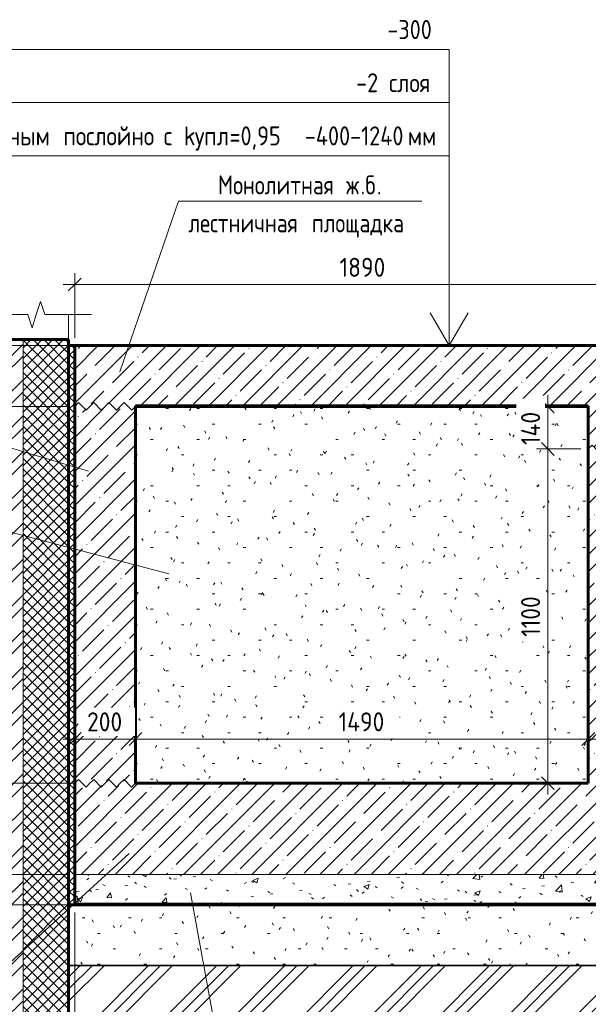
# Model space of a CAD drawing. Header units: millimetres. Extents: x 20478 to 58765, y -4013 to 75725.
# Tile 3 of 13: x 41243 to 43114, y -2188 to 1053. Entities that reach past the tile are written whole.
import ezdxf

# ---------------------------------------------------------------- set-up
doc = ezdxf.new("R2010")
doc.units = ezdxf.units.MM
doc.linetypes.add('01 Штриховая _4 мм_', pattern=[6, 3.5, -2.5])
for name, color, linetype, lineweight in [('AA_Dim', 7, 'Continuous', 9), ('AA_Dim-25', 7, 'Continuous', 9), ('AA_Linii', 7, 'Continuous', 9), ('AA_Oformlenie', 7, 'Continuous', 9), ('AA_Vinoska', 5, 'Continuous', 9), ('AA_Visotnaya otmetka', 7, 'Continuous', 9), ('AF_Element', 7, 'Continuous', 20), ('AF_Element_Опалубка', 7, 'Continuous', 20), ('AF_Perekritie', 7, 'Continuous', 20), ('AF_Perekritie_Гидроизоляция', 253, 'Continuous', 20), ('AF_Perekritie_Опалубка', 7, 'Continuous', 20), ('AF_Stena', 7, '01 Штриховая _4 мм_', 20), ('AF_Stena_Гидроизоляция', 253, 'Continuous', 20), ('AF_Stena_Опалубка', 7, 'Continuous', 20), ('KR_Fundament', 7, 'Continuous', 20)]:
    doc.layers.add(name, color=color, linetype=linetype, lineweight=lineweight)
doc.styles.add('GOST Common', font='GOST_Common.ttf', dxfattribs={"width": 0.85, "height": 62.5})
doc.styles.add('ISOCPEUR_1', font='isocpeur.ttf', dxfattribs={"width": 0.9, "height": 62.5})
doc.styles.add('ISOCPEUR_2', font='isocpeur.ttf', dxfattribs={"width": 0.85, "height": 62.5})
doc.dimstyles.new('00_Точн_3_знака__прозр_', dxfattribs={"dimscale": 304.8, "dimtxt": 62.248823, "dimasz": 0.139436, "dimexe": 0.123031, "dimexo": 0.082021, "dimgap": 0.008202, "dimtad": 1, "dimdec": 3, "dimrnd": 0.001, "dimdsep": 46, "dimtxsty": 'ISOCPEUR_1', "dimblk1": 'OBLIQUE', "dimblk2": 'OBLIQUE', "dimsah": 1, "dimcen": 0.09, "dimdle": 0.123031, "dimazin": 0, "dimtfac": 1, "dimtdec": 4, "dimtix": 1, "dimtmove": 0, "dimatfit": 3, "dimfxl": 1, "dimtvp": 1, "dimtolj": 1, "dimtzin": 0, "dimlwd": 18, "dimlwe": 18, "dimarcsym": 2})
doc.dimstyles.new('00_Точн_3_знака__прозр__1', dxfattribs={"dimscale": 304.8, "dimtxt": 62.248823, "dimasz": 0.139436, "dimexe": 0.123031, "dimexo": 0.082021, "dimgap": 0.008202, "dimtad": 1, "dimdec": 3, "dimrnd": 0.001, "dimdsep": 46, "dimtxsty": 'ISOCPEUR_1', "dimblk1": 'OBLIQUE', "dimblk2": 'OBLIQUE', "dimsah": 1, "dimcen": 0.09, "dimdle": 0.123031, "dimazin": 0, "dimtfac": 1, "dimtdec": 4, "dimtix": 1, "dimtmove": 1, "dimatfit": 3, "dimfxl": 1, "dimtvp": 1, "dimtolj": 1, "dimtzin": 0, "dimlwd": 18, "dimlwe": 18, "dimarcsym": 2})
doc.dimstyles.new('01_Точн_3_знака__непрозр_', dxfattribs={"dimscale": 304.8, "dimtxt": 62.248823, "dimasz": 0.139436, "dimexe": 0.123031, "dimexo": 0.082021, "dimgap": 0.020505, "dimtad": 1, "dimdec": 3, "dimrnd": 0.001, "dimdsep": 46, "dimtxsty": 'ISOCPEUR_1', "dimblk1": 'OBLIQUE', "dimblk2": 'OBLIQUE', "dimsah": 1, "dimcen": 0.09, "dimdle": 0.123031, "dimazin": 0, "dimtfac": 1, "dimtdec": 4, "dimtix": 1, "dimtmove": 0, "dimatfit": 3, "dimfxl": 1, "dimtvp": 1, "dimtfill": 1, "dimtolj": 1, "dimtzin": 0, "dimlwd": 18, "dimlwe": 18, "dimarcsym": 2})
pattern_1 = [(45, (43175.114, -1040), (-56.1266, 56.1266), []), (45, (43231.24, -1040), (-56.1266, 56.1266), [99.219, -19.844, 0.8382, -19.006])]
pattern_2 = [(45, (43175.114, -1040), (-17.67767, 17.67767), []), (135, (43175.114, -1040), (-17.67767, -17.67767), [])]

# ---------------------------------------------------------------- blocks, each defined once
blk = doc.blocks.new('Лестница тип 2 ед2 - Лестница тип 2 ед1-3683842-Сечение 0')
at = {"layer": 'AF_Element', "lineweight": 9}
h = blk.add_hatch(dxfattribs=at)
h.set_pattern_fill('FP_5', color=256, style=0, pattern_type=2)
h.set_pattern_definition([(0, (23181.643, -1040), (203.2, 50.8), [8.382, -144.018, 8.382, -144.018, -812.8]), (0, (23181.643, -1040), (203.2, 50.8), [-304.8, 8.382, -296.418, 8.382, -144.018, -355.6]), (0, (23181.643, -1040), (203.2, 50.8), [-762, 8.382, -93.218, 8.382, -245.618]), (120, (23257.843, -1014.6), (-145.5941, 150.5764), [8.382, -144.018, 8.382, -144.018, -812.8]), (120, (23257.843, -1014.6), (-145.5941, 150.5764), [-304.8, 8.382, -296.418, 8.382, -144.018, -355.6]), (120, (23257.843, -1014.6), (-145.5941, 150.5764), [-762, 8.382, -93.218, 8.382, -245.618]), (240, (23283.243, -913), (-57.6059, -201.3764), [8.382, -144.018, 8.382, -144.018, -812.8]), (240, (23283.243, -913), (-57.6059, -201.3764), [-304.8, 8.382, -296.418, 8.382, -144.018, -355.6]), (240, (23283.243, -913), (-57.6059, -201.3764), [-762, 8.382, -93.218, 8.382, -245.618])])
h.paths.add_polyline_path([(23320.1, -1460), (24520.1, -1460), (24520.1, -990), (23320.1, -350), (23320.1, -1452)])
h.paths.add_polyline_path([(21630.1, -1460), (23120.1, -1460), (23120.1, -220), (21630.1, -220), (21630.1, -1452)])
at = {"layer": 'AF_Element'}
for p, q in [((23120.1, -220), (21630.1, -220)), ((21630.1, -220), (21630.1, -1460)), ((23120.1, -1460), (23120.1, -220)), ((24520.1, -990), (23320.1, -350)), ((23320.1, -350), (23320.1, -1460)), ((24520.1, -1460), (24520.1, -990)), ((21630.1, -1460), (23120.1, -1460)), ((23320.1, -1460), (24520.1, -1460))]:
    blk.add_line(p, q, dxfattribs=at)
blk = doc.blocks.new('Последовательность узлов - 3мм масшт20 маскировка-904226-Сечение 0')
at = {"layer": 'AA_Oformlenie'}
for p, q in [((23120.1, -360), (23132.6, -347.5)), ((23132.6, -347.5), (23157.6, -372.5)), ((23170.1, -360), (23182.6, -347.5)), ((23182.6, -347.5), (23207.6, -372.5)), ((23220.1, -360), (23232.6, -347.5)), ((23232.6, -347.5), (23257.6, -372.5)), ((23270.1, -360), (23282.6, -347.5)), ((23282.6, -347.5), (23307.6, -372.5)), ((23170.1, -360), (23157.6, -372.5)), ((23220.1, -360), (23207.6, -372.5)), ((23270.1, -360), (23257.6, -372.5)), ((23320.1, -360), (23307.6, -372.5))]:
    blk.add_line(p, q, dxfattribs=at)
blk = doc.blocks.new('011_ЛинияОбрыва _ЭлУзла_Линия_ - Тип 1-3819306-Сечение 0')
at = {"layer": 'AA_Oformlenie'}
for p, q in [((21196.6, 82), (21275.9, 82)), ((21331.5, 82), (21410.1, 82))]:
    blk.add_line(p, q, dxfattribs=at)
blk = doc.blocks.new('DIMBLOCK33-Сечение 0')
at = {"layer": 'AA_Dim-25', "lineweight": 30}
for p, q in [((41032.6, -20), (41011.3, 1.2)), ((41032.6, -20), (41053.8, -41.3)), ((41032.6, -220), (41011.3, -198.7)), ((41032.6, -220), (41053.8, -241.2))]:
    blk.add_line(p, q, dxfattribs=at)
at = {"layer": 'AA_Dim-25', "lineweight": 18}
for p, q in [((41032.6, 17.5), (41032.6, -220)), ((41398.5, -20), (40995.1, -20)), ((41032.6, -20), (41398.5, -20)), ((41398.5, -220), (40995.1, -220)), ((41032.6, -220), (41398.5, -220))]:
    blk.add_line(p, q, dxfattribs=at)
at = {"layer": 'AA_Dim-25', "color": 0, "lineweight": 18, "insert": (40948.4, -179.3), "char_height": 62.5, "width": 142.215, "attachment_point": 1, "rotation": 90, "line_spacing_factor": 1.149209, "style": 'ISOCPEUR_1'}
blk.add_mtext('200', dxfattribs=at)
blk = doc.blocks.new('_Oblique')
at = {"color": 0, "linetype": 'ByBlock', "lineweight": -2}
blk.add_line((-0.5, -0.5), (0.5, 0.5), dxfattribs=at)
blk = doc.blocks.new('DIMBLOCK34-Сечение 0')
at = {"layer": 'AA_Dim-25', "lineweight": 18}
for p, q in [((41398.5, -220), (40995.1, -220)), ((41032.6, -220), (41032.6, -1460)), ((41032.6, -220), (41398.5, -220)), ((41398.5, -1460), (40995.1, -1460)), ((41032.6, -1460), (41398.5, -1460))]:
    blk.add_line(p, q, dxfattribs=at)
at = {"layer": 'AA_Dim-25', "lineweight": 30}
for p, q in [((41032.6, -220), (41011.3, -198.7)), ((41032.6, -220), (41053.8, -241.2)), ((41032.6, -1460), (41011.3, -1438.8)), ((41032.6, -1460), (41053.8, -1481.2))]:
    blk.add_line(p, q, dxfattribs=at)
at = {"layer": 'AA_Dim-25', "color": 0, "lineweight": 18, "insert": (40948.4, -916.6), "char_height": 62.5, "width": 183.873, "attachment_point": 1, "rotation": 90, "line_spacing_factor": 1.149209, "style": 'ISOCPEUR_1'}
blk.add_mtext('1240', dxfattribs=at)
blk = doc.blocks.new('DIMBLOCK35-Сечение 0')
at = {"layer": 'AA_Dim-25', "lineweight": 30}
for p, q in [((41032.6, -1460), (41011.3, -1438.8)), ((41032.6, -1460), (41053.8, -1481.2)), ((41032.6, -1760), (41011.3, -1738.8)), ((41032.6, -1760), (41053.8, -1781.2))]:
    blk.add_line(p, q, dxfattribs=at)
at = {"layer": 'AA_Dim-25', "lineweight": 18}
for p, q in [((41398.5, -1460), (40995.1, -1460)), ((41032.6, -1460), (41032.6, -1760)), ((41032.6, -1460), (41398.5, -1460)), ((41398.5, -1760), (40995.1, -1760)), ((41032.6, -1760), (41398.5, -1760))]:
    blk.add_line(p, q, dxfattribs=at)
at = {"layer": 'AA_Dim-25', "color": 0, "lineweight": 18, "insert": (40948.4, -1669.3), "char_height": 62.5, "width": 142.215, "attachment_point": 1, "rotation": 90, "line_spacing_factor": 1.149209, "style": 'ISOCPEUR_1'}
blk.add_mtext('300', dxfattribs=at)
blk = doc.blocks.new('DIMBLOCK36-Сечение 0')
at = {"layer": 'AA_Dim-25', "lineweight": 30}
for p, q in [((41032.6, -1760), (41011.3, -1738.8)), ((41032.6, -1760), (41053.8, -1781.2)), ((41032.6, -1860), (41011.3, -1838.8)), ((41032.6, -1860), (41053.8, -1881.2))]:
    blk.add_line(p, q, dxfattribs=at)
at = {"layer": 'AA_Dim-25', "lineweight": 18}
for p, q in [((41398.5, -1760), (40995.1, -1760)), ((41032.6, -1760), (41032.6, -1897.5)), ((41032.6, -1760), (41398.5, -1760)), ((41032.6, -1865.3), (41032.6, -1810)), ((41398.5, -1860), (40995.1, -1860)), ((41032.6, -1860), (41398.5, -1860)), ((41032.6, -1998), (41032.6, -1865.3))]:
    blk.add_line(p, q, dxfattribs=at)
at = {"layer": 'AA_Dim-25', "color": 0, "lineweight": 18, "insert": (40948.4, -1998), "char_height": 62.5, "width": 129.286, "attachment_point": 1, "rotation": 90, "line_spacing_factor": 1.149209, "style": 'ISOCPEUR_1'}
blk.add_mtext('100', dxfattribs=at)
blk = doc.blocks.new('DIMBLOCK40-Сечение 0')
at = {"layer": 'AA_Dim-25', "lineweight": 18}
for p, q in [((43113.5, -1319.7), (43113.5, -1277.1)), ((43313.5, -1319.7), (43313.5, -1277.1)), ((43313.5, -1314.6), (43113.5, -1314.6)), ((43113.5, -1314.6), (43113.5, -1319.7)), ((43313.5, -1314.6), (43313.5, -1319.7))]:
    blk.add_line(p, q, dxfattribs=at)
at = {"layer": 'AA_Dim-25', "lineweight": 30}
for p, q in [((43113.5, -1314.6), (43134.8, -1293.4)), ((43313.5, -1314.6), (43334.8, -1293.4)), ((43113.5, -1314.6), (43092.3, -1335.9)), ((43313.5, -1314.6), (43292.3, -1335.9))]:
    blk.add_line(p, q, dxfattribs=at)
at = {"layer": 'AA_Dim-25', "color": 0, "lineweight": 18, "insert": (43154.3, -1226.7), "char_height": 62.5, "width": 142.215, "attachment_point": 1, "line_spacing_factor": 1.149209, "style": 'ISOCPEUR_1', "bg_fill": 3, "box_fill_scale": 1.25, "bg_fill_color": 256, "bg_fill_true_color": 13158600, "bg_fill_transparency": 0}
blk.add_mtext('200', dxfattribs=at)
blk = doc.blocks.new('DIMBLOCK41-Сечение 0')
at = {"layer": 'AA_Dim-25', "lineweight": 18}
for p, q in [((41623.5, -1319.7), (41623.5, -1277.1)), ((43113.5, -1319.7), (43113.5, -1277.1)), ((43113.5, -1314.6), (41623.5, -1314.6)), ((41623.5, -1314.6), (41623.5, -1319.7)), ((43113.5, -1314.6), (43113.5, -1319.7))]:
    blk.add_line(p, q, dxfattribs=at)
at = {"layer": 'AA_Dim-25', "lineweight": 30}
for p, q in [((41623.5, -1314.6), (41644.8, -1293.4)), ((43113.5, -1314.6), (43134.8, -1293.4)), ((41623.5, -1314.6), (41602.3, -1335.9)), ((43113.5, -1314.6), (43092.3, -1335.9))]:
    blk.add_line(p, q, dxfattribs=at)
at = {"layer": 'AA_Dim-25', "color": 0, "lineweight": 18, "insert": (42291.9, -1226.7), "char_height": 62.5, "width": 183.873, "attachment_point": 1, "line_spacing_factor": 1.149209, "style": 'ISOCPEUR_1', "bg_fill": 3, "box_fill_scale": 1.25, "bg_fill_color": 256, "bg_fill_true_color": 13158600, "bg_fill_transparency": 0}
blk.add_mtext('1490', dxfattribs=at)
blk = doc.blocks.new('DIMBLOCK42-Сечение 0')
at = {"layer": 'AA_Dim-25', "lineweight": 18}
for p, q in [((41423.5, -1319.7), (41423.5, -1277.1)), ((41623.5, -1319.7), (41623.5, -1277.1)), ((41623.5, -1314.6), (41386, -1314.6)), ((41423.5, -1314.6), (41423.5, -1319.7)), ((41623.5, -1314.6), (41623.5, -1319.7))]:
    blk.add_line(p, q, dxfattribs=at)
at = {"layer": 'AA_Dim-25', "lineweight": 30}
for p, q in [((41423.5, -1314.6), (41444.8, -1293.4)), ((41623.5, -1314.6), (41644.8, -1293.4)), ((41423.5, -1314.6), (41402.3, -1335.9)), ((41623.5, -1314.6), (41602.3, -1335.9))]:
    blk.add_line(p, q, dxfattribs=at)
at = {"layer": 'AA_Dim-25', "color": 0, "lineweight": 18, "insert": (41464.3, -1226.7), "char_height": 62.5, "width": 142.215, "attachment_point": 1, "line_spacing_factor": 1.149209, "style": 'ISOCPEUR_1', "bg_fill": 3, "box_fill_scale": 1.25, "bg_fill_color": 256, "bg_fill_true_color": 13158600, "bg_fill_transparency": 0}
blk.add_mtext('200', dxfattribs=at)
blk = doc.blocks.new('DIMBLOCK43-Сечение 0')
at = {"layer": 'AA_Dim-25', "lineweight": 18}
for p, q in [((41423.5, -1885), (41423.5, -2625.8)), ((41423.5, -2588.3), (41423.5, -1885)), ((41403.5, -2472.1), (41403.5, -2625.8)), ((41403.5, -2588.3), (41403.5, -2472.1)), ((41366, -2588.3), (41423.5, -2588.3)), ((41472.7, -2701.9), (41413.5, -2588.3)), ((41576.7, -2701.9), (41472.7, -2701.9))]:
    blk.add_line(p, q, dxfattribs=at)
at = {"layer": 'AA_Dim-25', "lineweight": 30}
for p, q in [((41403.5, -2588.3), (41382.3, -2609.6)), ((41423.5, -2588.3), (41402.3, -2609.6)), ((41403.5, -2588.3), (41424.8, -2567.1)), ((41423.5, -2588.3), (41444.8, -2567.1))]:
    blk.add_line(p, q, dxfattribs=at)
at = {"layer": 'AA_Dim-25', "color": 0, "lineweight": 18, "insert": (41497.7, -2617.8), "char_height": 62.5, "width": 94.81, "attachment_point": 1, "line_spacing_factor": 1.149209, "style": 'ISOCPEUR_1'}
blk.add_mtext('20', dxfattribs=at)
blk = doc.blocks.new('DIMBLOCK44-Сечение 0')
at = {"layer": 'AA_Dim-25', "lineweight": 18}
for p, q in [((41423.5, -1885), (41423.5, -2625.8)), ((41423.5, -2588.3), (41423.5, -1885)), ((41423.5, -2588.3), (43993.5, -2588.3)), ((43993.5, -2583.3), (43993.5, -2625.8)), ((43993.5, -2588.3), (43993.5, -2583.3))]:
    blk.add_line(p, q, dxfattribs=at)
at = {"layer": 'AA_Dim-25', "lineweight": 30}
for p, q in [((41423.5, -2588.3), (41402.3, -2609.6)), ((41423.5, -2588.3), (41444.8, -2567.1)), ((43993.5, -2588.3), (43972.3, -2609.6)), ((43993.5, -2588.3), (44014.8, -2567.1))]:
    blk.add_line(p, q, dxfattribs=at)
at = {"layer": 'AA_Dim-25', "color": 0, "lineweight": 18, "insert": (42629.5, -2504.2), "char_height": 62.5, "width": 189.619, "attachment_point": 1, "line_spacing_factor": 1.149209, "style": 'ISOCPEUR_1'}
blk.add_mtext('2570', dxfattribs=at)
blk = doc.blocks.new('DIMBLOCK47-Сечение 0')
at = {"layer": 'AA_Dim-25', "lineweight": 18}
for p, q in [((41423.5, -1885), (41423.5, -2800.8)), ((41423.5, -2763.3), (41423.5, -1885)), ((45013.5, -1885), (45013.5, -2800.8)), ((45013.5, -2763.3), (45013.5, -1885)), ((41386, -2763.3), (45051, -2763.3))]:
    blk.add_line(p, q, dxfattribs=at)
at = {"layer": 'AA_Dim-25', "lineweight": 30}
for p, q in [((41423.5, -2763.3), (41444.8, -2742.1)), ((45013.5, -2763.3), (45034.8, -2742.1)), ((41423.5, -2763.3), (41402.3, -2784.6)), ((45013.5, -2763.3), (44992.3, -2784.6))]:
    blk.add_line(p, q, dxfattribs=at)
at = {"layer": 'AA_Dim-25', "color": 0, "lineweight": 18, "insert": (43139.5, -2679.2), "char_height": 62.5, "width": 189.619, "attachment_point": 1, "line_spacing_factor": 1.149209, "style": 'ISOCPEUR_1'}
blk.add_mtext('3590', dxfattribs=at)
blk = doc.blocks.new('DIMBLOCK48-Сечение 0')
at = {"layer": 'AA_Dim-25', "lineweight": 18}
for p, q in [((41423.5, 181.2), (41423.5, 218.7)), ((43313.5, 181.2), (43313.5, 218.7)), ((44813.5, 181.2), (44813.5, 218.7)), ((41423.5, 181.2), (41423.5, 5)), ((44851, 181.2), (43313.5, 181.2)), ((43313.5, 181.2), (43313.5, 5)), ((44813.5, 181.2), (44813.5, -795))]:
    blk.add_line(p, q, dxfattribs=at)
at = {"layer": 'AA_Dim-25', "lineweight": 30}
for p, q in [((41423.5, 181.2), (41444.8, 202.4)), ((43313.5, 181.2), (43334.8, 202.4)), ((44813.5, 181.2), (44834.8, 202.4)), ((41423.5, 181.2), (41402.3, 159.9)), ((43313.5, 181.2), (43292.3, 159.9)), ((44813.5, 181.2), (44792.3, 159.9))]:
    blk.add_line(p, q, dxfattribs=at)
at = {"layer": 'AA_Dim-25', "color": 0, "lineweight": 18, "insert": (43871.4, 269.1), "char_height": 62.5, "width": 461.12, "attachment_point": 1, "line_spacing_factor": 1.149209, "style": 'ISOCPEUR_1', "bg_fill": 3, "box_fill_scale": 1.25, "bg_fill_color": 256, "bg_fill_true_color": 13158600, "bg_fill_transparency": 0}
blk.add_mtext('5х300=1500', dxfattribs=at)
blk = doc.blocks.new('_None')
blk = doc.blocks.new('DIMBLOCK49-Сечение 0')
at = {"layer": 'AA_Dim-25', "lineweight": 18}
for p, q in [((41423.5, 181.2), (41423.5, 218.7)), ((43313.5, 181.2), (43313.5, 218.7)), ((43313.5, 181.2), (41386, 181.2)), ((41423.5, 181.2), (41423.5, 5)), ((43313.5, 181.2), (43313.5, 5))]:
    blk.add_line(p, q, dxfattribs=at)
at = {"layer": 'AA_Dim-25', "lineweight": 30}
for p, q in [((41423.5, 181.2), (41444.8, 202.4)), ((43313.5, 181.2), (43334.8, 202.4)), ((41423.5, 181.2), (41402.3, 159.9)), ((43313.5, 181.2), (43292.3, 159.9))]:
    blk.add_line(p, q, dxfattribs=at)
at = {"layer": 'AA_Dim-25', "color": 0, "lineweight": 18, "insert": (42294.9, 269.1), "char_height": 62.5, "width": 176.691, "attachment_point": 1, "line_spacing_factor": 1.149209, "style": 'ISOCPEUR_1', "bg_fill": 3, "box_fill_scale": 1.25, "bg_fill_color": 256, "bg_fill_true_color": 13158600, "bg_fill_transparency": 0}
blk.add_mtext('1890', dxfattribs=at)
blk = doc.blocks.new('010_Текст с выноской - Текст 2 строки-3692025-Сечение 0')
at = {"layer": 'AA_Vinoska'}
blk.add_line((22005.7, -2886.9), (22805.7, -2886.9), dxfattribs=at)
blk = doc.blocks.new('DIMBLOCK52-Сечение 0')
at = {"layer": 'AA_Dim-25', "lineweight": 18}
for p, q in [((42980.4, -182.5), (42980.4, -360)), ((42985.5, -220), (42942.9, -220)), ((42980.4, -220), (42985.5, -220)), ((43088.5, -360), (42942.9, -360)), ((42980.4, -360), (43088.5, -360))]:
    blk.add_line(p, q, dxfattribs=at)
at = {"layer": 'AA_Dim-25', "lineweight": 30}
for p, q in [((42980.4, -220), (42959.2, -198.7)), ((42980.4, -220), (43001.7, -241.2)), ((42980.4, -360), (42959.2, -338.8)), ((42980.4, -360), (43001.7, -381.3))]:
    blk.add_line(p, q, dxfattribs=at)
at = {"layer": 'AA_Dim-25', "color": 0, "lineweight": 18, "insert": (42892.5, -346.9), "char_height": 62.5, "width": 136.469, "attachment_point": 1, "rotation": 90, "line_spacing_factor": 1.149209, "style": 'ISOCPEUR_1', "bg_fill": 3, "box_fill_scale": 1.25, "bg_fill_color": 256, "bg_fill_true_color": 13158600, "bg_fill_transparency": 0}
blk.add_mtext('140', dxfattribs=at)
blk = doc.blocks.new('DIMBLOCK53-Сечение 0')
at = {"layer": 'AA_Dim-25', "lineweight": 30}
for p, q in [((42980.4, -360), (42959.2, -338.8)), ((42980.4, -360), (43001.7, -381.3)), ((42980.4, -1460), (42959.2, -1438.8)), ((42980.4, -1460), (43001.7, -1481.2))]:
    blk.add_line(p, q, dxfattribs=at)
at = {"layer": 'AA_Dim-25', "lineweight": 18}
for p, q in [((43088.5, -360), (42942.9, -360)), ((42980.4, -360), (42980.4, -1497.5)), ((42980.4, -360), (43088.5, -360)), ((42985.5, -1460), (42942.9, -1460)), ((42980.4, -1460), (42985.5, -1460))]:
    blk.add_line(p, q, dxfattribs=at)
at = {"layer": 'AA_Dim-25', "color": 0, "lineweight": 18, "insert": (42892.5, -978.2), "char_height": 62.5, "width": 163.762, "attachment_point": 1, "rotation": 90, "line_spacing_factor": 1.149209, "style": 'ISOCPEUR_1', "bg_fill": 3, "box_fill_scale": 1.25, "bg_fill_color": 256, "bg_fill_true_color": 13158600, "bg_fill_transparency": 0}
blk.add_mtext('1100', dxfattribs=at)
blk = doc.blocks.new('010_Флажок - Верх ПП-3834562-Сечение 0')
at = {"layer": 'AA_Vinoska'}
for p, q in [((19537, 955), (22662, 955)), ((22662, 780), (22662, 955)), ((19537, 780), (22662, 780)), ((22662, 605), (22662, 780)), ((19537, 605), (22662, 605)), ((22662, -20), (22662, 605)), ((22662, -20), (22599.5, 88.3)), ((22662, -20), (22724.5, 88.3))]:
    blk.add_line(p, q, dxfattribs=at)

msp = doc.modelspace()

# ---------------------------------------------------------------- hatches: boundary and pattern name
at = {"layer": 'AA_Oformlenie'}
h = msp.add_hatch(dxfattribs=at)
h.set_pattern_fill('FP_5', color=250, style=0, pattern_type=2)
h.set_pattern_definition([(0, (43175.114, -1040), (203.2, 50.8), [8.382, -144.018, 8.382, -144.018, -812.8]), (0, (43175.114, -1040), (203.2, 50.8), [-304.8, 8.382, -296.418, 8.382, -144.018, -355.6]), (0, (43175.114, -1040), (203.2, 50.8), [-762, 8.382, -93.218, 8.382, -245.618]), (120, (43251.314, -1014.6), (-145.5941, 150.5764), [8.382, -144.018, 8.382, -144.018, -812.8]), (120, (43251.314, -1014.6), (-145.5941, 150.5764), [-304.8, 8.382, -296.418, 8.382, -144.018, -355.6]), (120, (43251.314, -1014.6), (-145.5941, 150.5764), [-762, 8.382, -93.218, 8.382, -245.618]), (240, (43276.714, -913), (-57.6059, -201.3764), [8.382, -144.018, 8.382, -144.018, -812.8]), (240, (43276.714, -913), (-57.6059, -201.3764), [-304.8, 8.382, -296.418, 8.382, -144.018, -355.6]), (240, (43276.714, -913), (-57.6059, -201.3764), [-762, 8.382, -93.218, 8.382, -245.618])])
h.paths.add_polyline_path([(45513.5328, -2060), (46011.2559, -971.9772), (44813.5328, -960), (44813.5328, -1460), (44913.5328, -1460), (44913.5328, -1760), (45013.5328, -1760), (45013.5328, -1860), (41403.5328, -1860), (41403.5328, -2060), (45284.8995, -2060)])
h = msp.add_hatch(dxfattribs=at)
h.set_pattern_fill('FP_9', color=250, style=0, pattern_type=2)
h.set_pattern_definition([(45, (43175.11, -1040), (-112.253, 112.253), []), (45, (43214.8, -1040), (0, 224.5064), []), (45, (43135.43, -1040), (0, 224.5064), [])])
h.paths.add_polyline_path([(46610.1175, -2437.9658), (46610.1175, -1736.1202), (46590.4911, -1736.1202), (46590.4911, -1707.9658), (46610.1175, -1707.9658), (46566.8162, -1694.2158), (46610.1175, -1680.4658), (46610.1175, -977.9658), (46011.2559, -971.9772), (45513.5328, -2060), (41403.5328, -2060), (41403.5328, -2437.9658), (43871.9632, -2437.9658), (43871.9632, -2418.3395), (43900.1175, -2418.3395), (43900.1175, -2437.9658), (43913.8675, -2394.6646), (43927.6175, -2437.9658), (45284.8995, -2437.9658)])
at = {"layer": 'AF_Perekritie', "lineweight": 9}
h = msp.add_hatch(dxfattribs=at)
h.set_pattern_fill('FP_4', color=256, style=0, pattern_type=2)
h.set_pattern_definition(pattern_1)
h.paths.add_polyline_path([(43113.5328, -220), (43313.5328, -220), (43313.5328, -20), (41423.5328, -20), (41423.5328, -212), (41623.5328, -212), (41623.5328, -220), (42523.711, -220)])
h = msp.add_hatch(dxfattribs=at)
h.set_pattern_fill('FP_4', color=256, style=0, pattern_type=2)
h.set_pattern_definition(pattern_1)
h.paths.add_polyline_path([(44913.5328, -1760), (44913.5328, -1460), (44813.5328, -1460), (44813.5328, -1468), (44513.5328, -1468), (44513.5328, -1460), (43313.5328, -1460), (43313.5328, -1468), (43113.5328, -1468), (43113.5328, -1460), (41623.5328, -1460), (41623.5328, -1468), (41423.5328, -1468), (41423.5328, -1760), (44238.7345, -1760)])
h = msp.add_hatch(dxfattribs=at)
h.set_pattern_fill('FP_6', color=256, style=0, pattern_type=2)
h.set_pattern_definition([(50, (43175.11, -1040), (182.185, -15.939), [19.05, -209.55]), (355, (43175.11, -1040), (-35.242, 191.057), [15.24, -167.64]), (100.451, (43190.3, -1041.33), (146.943, 175.117), [16.19, -178.09]), (46.184, (43175.11, -989.2), (271.08, -42.043), [28.575, -314.325]), (96.636, (43197.7, -992.7), (237.403, 247.427), [24.285, -267.135]), (351.184, (43175.11, -989.2), (237.405, 247.425), [22.86, -251.46]), (21, (43200.51, -1001.9), (151.615, -102.266), [19.05, -209.55]), (326, (43200.51, -1001.9), (61.802, 184.188), [15.24, -167.64]), (71.451, (43213.15, -1010.42), (213.417, 81.921), [16.19, -178.09]), (37.5, (43175.114, -1040), (3.0883, 84.555), [8.382, -157.226, 8.382, -161.798, -168.275]), (37.5, (43175.114, -1040), (3.0883, 84.555), [-335.788, 8.382, -159.893]), (7.5, (43175.11, -1040), (66.8194, 100.1807), [8.382, -88.646, 8.382, -153.416, -64.135]), (7.5, (43175.11, -1040), (66.8194, 100.1807), [-258.826, 8.382, -55.753]), (327.5, (43118.47, -1040), (135.5905, -5.729), [8.382, -55.118, 8.382, -189.738, -262.89]), (327.5, (43118.47, -1040), (135.5905, -5.729), [-261.62, 8.382, -254.508]), (317.5, (43093.07, -1040), (148.129, 25.427), [8.382, -74.168, 8.382, -123.19, -186.69]), (317.5, (43093.07, -1040), (148.129, 25.427), [-214.122, 8.382, -178.308])])
h.paths.add_polyline_path([(44913.5328, -1860), (45013.5328, -1860), (45013.5328, -1760), (41423.5328, -1760), (41423.5328, -1860), (43904.3053, -1860)])
at = {"layer": 'AF_Stena', "linetype": 'Continuous', "lineweight": 9}
h = msp.add_hatch(dxfattribs=at)
h.set_pattern_fill('FP_8', color=256, style=0, pattern_type=2)
h.set_pattern_definition([(45, (43175.114, -1040), (-58.933, 58.933), []), (45, (43214.4, -1040), (-58.933, 58.933), [])])
h.paths.add_polyline_path([(41190.1175, -2437.9658), (41253.5328, -2437.9658), (41253.5328, 0), (41190.1175, 0), (41190.1175, -1149.8115), (41209.7439, -1149.8115), (41209.7439, -1177.9658), (41190.1175, -1177.9658), (41233.4188, -1191.7158), (41190.1175, -1205.4658)])
h = msp.add_hatch(dxfattribs=at)
h.set_pattern_fill('FP_7', color=256, style=0, pattern_type=2)
h.set_pattern_definition(pattern_2)
h.paths.add_polyline_path([(41364.3494, -2437.9658), (41403.5328, -2437.9658), (41403.5328, 0), (41253.5328, 0), (41253.5328, -2437.9658)])
h = msp.add_hatch(dxfattribs=at)
h.set_pattern_fill('FP_7', color=256, style=0, pattern_type=2)
h.set_pattern_definition(pattern_2)
h.paths.add_polyline_path([(41423.5328, -1860), (41423.5328, -20), (41403.5328, -20), (41403.5328, -1860)])
h = msp.add_hatch(dxfattribs=at)
h.set_pattern_fill('FP_4', color=256, style=0, pattern_type=2)
h.set_pattern_definition(pattern_1)
h.paths.add_polyline_path([(43263.5328, -1452), (43313.5328, -1452), (43313.5328, -368), (43113.5328, -368), (43113.5328, -1452), (43213.5328, -1452)])
h.paths.add_polyline_path([(43113.5328, -352), (43313.5328, -352), (43313.5328, -220), (43113.5328, -220)])
h = msp.add_hatch(dxfattribs=at)
h.set_pattern_fill('FP_4', color=256, style=0, pattern_type=2)
h.set_pattern_definition(pattern_1)
h.paths.add_polyline_path([(41623.5328, -1452), (41623.5328, -228), (41423.5328, -228), (41423.5328, -1452), (41573.5328, -1452)])

# ---------------------------------------------------------------- linework, layer by layer
at = {"layer": 'AA_Linii'}
for p, q in [((45013.5328, -1860), (41403.5328, -1860)), ((41403.5328, -1860), (41403.5328, -2060)), ((41403.5328, -2060), (45513.5328, -2060)), ((45513.5328, -2060), (41403.5328, -2060)), ((41403.5328, -2060), (41403.5328, -2437.9658))]:
    msp.add_line(p, q, dxfattribs=at)
at = {"layer": 'AA_Linii', "lineweight": 35}
msp.add_line((41403.5328, -2060), (45513.5328, -2060), dxfattribs=at)
at = {"layer": 'AA_Vinoska'}
for p, q in [((41310.9023, 125.3592), (41296.8251, 82.0342)), ((41324.9795, 82.0342), (41310.9023, 125.3592)), ((41269.3251, 82.0342), (41283.0751, 38.7329)), ((41283.0751, 38.7329), (41296.8251, 82.0342)), ((41403.5328, 82.0342), (41478.5328, 82.0342)), ((41602.35, -1691.6476), (41115.9235, -2136.9335)), ((41804.2617, -1820.4126), (41999.1365, -2886.9335))]:
    msp.add_line(p, q, dxfattribs=at)
at = {"layer": 'AA_Visotnaya otmetka'}
for p, q in [((41423.5328, -20), (41030.1983, -20)), ((41423.5328, -1460), (41037.2303, -1460)), ((41423.5328, -1860), (41033.7143, -1860))]:
    msp.add_line(p, q, dxfattribs=at)
at = {"layer": 'AF_Perekritie_Гидроизоляция', "lineweight": 60}
for p, q in [((43113.5328, -218), (41623.5328, -218)), ((41623.5328, -218), (41623.5328, -220)), ((41623.5328, -220), (43113.5328, -220)), ((43113.5328, -220), (43113.5328, -218)), ((45013.5328, -1858), (41423.5328, -1858)), ((41423.5328, -1858), (41423.5328, -1860)), ((41423.5328, -1860), (45013.5328, -1860))]:
    msp.add_line(p, q, dxfattribs=at)
at = {"layer": 'AF_Perekritie_Гидроизоляция', "lineweight": 9}
for p, q in [((43113.5328, -219), (41623.5328, -219)), ((45013.5328, -1859), (41423.5328, -1859))]:
    msp.add_line(p, q, dxfattribs=at)
at = {"layer": 'AF_Perekritie_Опалубка', "lineweight": 60}
for p, q in [((43313.5328, -20), (41423.5328, -20)), ((41423.5328, -20), (41423.5328, -220)), ((41623.5328, -220), (43113.5328, -220))]:
    msp.add_line(p, q, dxfattribs=at)
at = {"layer": 'AF_Perekritie_Опалубка', "lineweight": 9}
for p, q in [((41423.5328, -1760), (44913.5328, -1760)), ((44913.5328, -1760), (41423.5328, -1760))]:
    msp.add_line(p, q, dxfattribs=at)
at = {"layer": 'AF_Stena_Гидроизоляция', "lineweight": 60}
for p, q in [((41403.5328, -20), (41403.5328, -1860)), ((41423.5328, -20), (41403.5328, -20)), ((41423.5328, -1860), (41423.5328, -20)), ((41403.5328, -1860), (41423.5328, -1860))]:
    msp.add_line(p, q, dxfattribs=at)
at = {"layer": 'AF_Stena_Опалубка'}
for p, q in [((41403.5328, 82.0342), (41403.5328, 0)), ((41253.5328, -2437.9658), (41253.5328, 0)), ((43113.5328, -220), (41623.5328, -220)), ((41623.5328, -220), (41623.5328, -1460)), ((41623.5328, -1460), (43113.5328, -1460))]:
    msp.add_line(p, q, dxfattribs=at)
at = {"layer": 'AF_Stena_Опалубка', "lineweight": 60}
for p, q in [((41403.5328, 0), (41190.1175, 0)), ((41403.5328, -2437.9658), (41403.5328, 0)), ((41423.5328, -220), (41423.5328, -1460)), ((41623.5328, -1460), (41623.5328, -220)), ((43113.5328, -220), (43113.5328, -1460))]:
    msp.add_line(p, q, dxfattribs=at)
at = {"layer": 'KR_Fundament', "lineweight": 60}
for p, q in [((41423.5328, -1460), (41423.5328, -1760)), ((43113.5328, -1460), (41623.5328, -1460)), ((41423.5328, -1760), (41423.5328, -1860)), ((41423.5328, -1860), (45013.5328, -1860))]:
    msp.add_line(p, q, dxfattribs=at)

# ---------------------------------------------------------------- block references
at = {"layer": 'AA_Oformlenie'}
for name, p in [('011_ЛинияОбрыва _ЭлУзла_Линия_ - Тип 1-3819306-Сечение 0', (19993.4712, 0)), ('Последовательность узлов - 3мм масшт20 маскировка-904226-Сечение 0', (18303.4712, 140)), ('Последовательность узлов - 3мм масшт20 маскировка-904226-Сечение 0', (19993.4712, 0))]:
    msp.add_blockref(name, p, dxfattribs=at)
at = {"layer": 'AA_Oformlenie', "rotation": 180}
msp.add_blockref('Последовательность узлов - 3мм масшт20 маскировка-904226-Сечение 0', (64743.5944, -1820), dxfattribs=at)
at = {"layer": 'AA_Vinoska'}
msp.add_blockref('010_Текст с выноской - Текст 2 строки-3692025-Сечение 0', (19759.6698, 3342.5903), dxfattribs=at)
at = {"layer": 'AF_Element_Опалубка'}
msp.add_blockref('Лестница тип 2 ед2 - Лестница тип 2 ед1-3683842-Сечение 0', (19993.4712, 0), dxfattribs=at)

# ---------------------------------------------------------------- texts
at = {"layer": 'AA_Vinoska', "insert": (42452.26, 1051.5967), "char_height": 62.5, "width": 183.987281, "attachment_point": 1, "style": 'ISOCPEUR_2', "bg_fill": 3, "box_fill_scale": 1.25, "bg_fill_color": 256, "bg_fill_true_color": 13158600, "bg_fill_transparency": 0}
msp.add_mtext('-300', dxfattribs=at)
at = {"layer": 'AA_Vinoska', "char_height": 62.5, "attachment_point": 1, "style": 'GOST Common'}
for s, insert, width in [('Монолитная', (41895.0422, 540.2144), 488.929164), ('\\fGOST Common|b0|i0|c204|p34|;\\W.85; ', (42298.4491, 540.2144), 22.146617), ('\\fGOST Common|b0|i0|c204|p34|;\\W.85;ж', (42316.7219, 540.2144), 57.921922), ('\\fGOST Common|b0|i0|c204|p34|;\\W.85;.', (42364.5122, 540.2144), 18.739445), ('\\fGOST Common|b0|i0|c204|p34|;\\W.85;б', (42379.9738, 540.2144), 45.99682), ('\\fGOST Common|b0|i0|c204|p34|;\\W.85;.', (42417.925, 540.2144), 18.739445), ('лестничная', (41797.2922, 415.2144), 470.189719), ('\\fGOST Common|b0|i0|c204|p34|;\\W.85; ', (42185.2375, 415.2144), 22.146617), ('площадка', (42203.5103, 415.2144), 396.935523)]:
    msp.add_mtext(s, dxfattribs=dict(at, insert=insert, width=width))

# ---------------------------------------------------------------- dimensions: what is measured, and where the dimension line sits
at = {"layer": 'AA_Dim', "lineweight": 18}
for base, p1, p2, override, picture, middle in [((41032.5655, -220), (41423.5328, -20), (41423.5328, -220), {"dimpost": '<>', "dimfxl": 200}, 'DIMBLOCK33-Сечение 0', (40998.8155, -120)), ((41032.5655, -1460), (41423.5328, -220), (41423.5328, -1460), {"dimpost": '<>', "dimfxl": 1240}, 'DIMBLOCK34-Сечение 0', (40998.8155, -840)), ((41032.5655, -1760), (41423.5328, -1460), (41423.5328, -1760), {"dimpost": '<>', "dimfxl": 300}, 'DIMBLOCK35-Сечение 0', (40998.8155, -1610))]:
    dim = msp.add_linear_dim(base=base, p1=p1, p2=p2, angle=90, dimstyle='00_Точн_3_знака__прозр_', override=override, dxfattribs=at)
    dim.commit()
    dim.dimension.update_dxf_attribs({"geometry": picture, "text_midpoint": middle})
dim = msp.add_linear_dim(base=(41032.5655, -1860), p1=(41423.5328, -1760), p2=(41423.5328, -1860), angle=90, dimstyle='00_Точн_3_знака__прозр__1', override={"dimpost": '<>', "dimfxl": 100}, dxfattribs=at)
dim.commit()
dim.dimension.update_dxf_attribs({"geometry": 'DIMBLOCK36-Сечение 0', "text_midpoint": (40990.0787, -1933.3842), "dimtype": 160, "text_rotation": 90})
dim = msp.add_linear_dim(base=(41423.5328, -2588.3146), p1=(41403.5328, -2447.0765), p2=(41423.5328, -1860), dimstyle='00_Точн_3_знака__прозр__1', override={"dimpost": '<>', "dimfxl": 587.417084}, dxfattribs=at)
dim.commit()
dim.dimension.update_dxf_attribs({"geometry": 'DIMBLOCK43-Сечение 0', "text_midpoint": (41545.1342, -2659.4259), "dimtype": 160})
for base, p2, override, picture, middle in [((45013.5328, -2763.3146), (45013.5328, -1860), {"dimpost": '<>', "dimfxl": 3590}, 'DIMBLOCK47-Сечение 0', (43218.5328, -2729.5646)), ((43993.5328, -2588.3146), (43993.5328, -2558.2626), {"dimpost": '<>', "dimfxl": 2663.169289}, 'DIMBLOCK44-Сечение 0', (42708.5328, -2554.5646))]:
    dim = msp.add_linear_dim(base=base, p1=(41423.5328, -1860), p2=p2, dimstyle='00_Точн_3_знака__прозр_', override=override, dxfattribs=at)
    dim.commit()
    dim.dimension.update_dxf_attribs({"geometry": picture, "text_midpoint": middle})

# ---------------------------------------------------------------- next in the draw order: dimensions: what is measured, and where the dimension line sits
dim = msp.add_linear_dim(base=(43313.5328, 181.1799), p1=(44813.5328, -820), p2=(43313.5328, -20), text='5х300=1500', dimstyle='01_Точн_3_знака__непрозр_', override={"dimpost": '<>', "dimblk1": 'None', "dimblk2": 'None', "dimsah": 1, "dimfxl": 1700}, dxfattribs=at)
dim.commit()
dim.dimension.update_dxf_attribs({"geometry": 'DIMBLOCK48-Сечение 0', "text_midpoint": (44063.5328, 218.6799)})
dim = msp.add_linear_dim(base=(43113.5328, -1314.6379), p1=(43313.5328, -1344.6899), p2=(43113.5328, -1344.6899), dimstyle='01_Точн_3_знака__непрозр_', override={"dimpost": '<>', "dimfxl": 200}, dxfattribs=at)
dim.commit()
dim.dimension.update_dxf_attribs({"geometry": 'DIMBLOCK40-Сечение 0', "text_midpoint": (43213.5328, -1277.1379)})

# ---------------------------------------------------------------- next in the draw order: linework, layer by layer
at = {"layer": 'AA_Vinoska'}
for p, q in [((41468.911, -433.5764), (41007.6436, -294.3432)), ((41732.7588, -770.8539), (41007.6436, -580.109))]:
    msp.add_line(p, q, dxfattribs=at)

# ---------------------------------------------------------------- next in the draw order: dimensions: what is measured, and where the dimension line sits
at = {"layer": 'AA_Dim', "lineweight": 18}
dim = msp.add_linear_dim(base=(41423.5328, 181.1799), p1=(43313.5328, -20), p2=(41423.5328, -20), text='1890', dimstyle='01_Точн_3_знака__непрозр_', override={"dimpost": '<>', "dimblk1": 'None', "dimblk2": 'None', "dimsah": 1, "dimfxl": 1890}, dxfattribs=at)
dim.commit()
dim.dimension.update_dxf_attribs({"geometry": 'DIMBLOCK49-Сечение 0', "text_midpoint": (42368.5328, 218.6799)})
dim = msp.add_linear_dim(base=(42980.4134, -360), p1=(43010.4655, -220), p2=(43113.5328, -360), angle=90, dimstyle='01_Точн_3_знака__непрозр_', override={"dimpost": '<>', "dimfxl": 173.847281}, dxfattribs=at)
dim.commit()
dim.dimension.update_dxf_attribs({"geometry": 'DIMBLOCK52-Сечение 0', "text_midpoint": (42942.9134, -290)})
dim = msp.add_linear_dim(base=(41623.5328, -1314.6379), p1=(43113.5328, -1344.6899), p2=(41623.5328, -1344.6899), dimstyle='01_Точн_3_знака__непрозр_', override={"dimpost": '<>', "dimfxl": 1490}, dxfattribs=at)
dim.commit()
dim.dimension.update_dxf_attribs({"geometry": 'DIMBLOCK41-Сечение 0', "text_midpoint": (42368.5328, -1277.1379)})

# ---------------------------------------------------------------- next in the draw order: linework, layer by layer
at = {"layer": 'AA_Vinoska'}
msp.add_line((41572.2248, -106.2486), (41765.3351, 455.6568), dxfattribs=at)

# ---------------------------------------------------------------- next in the draw order: block references
msp.add_blockref('010_Флажок - Верх ПП-3834562-Сечение 0', (19993.4712, 0), dxfattribs=at)

# ---------------------------------------------------------------- next in the draw order: dimensions: what is measured, and where the dimension line sits
at = {"layer": 'AA_Dim', "lineweight": 18}
dim = msp.add_linear_dim(base=(42980.4134, -1460), p1=(43113.5328, -360), p2=(43010.4655, -1460), angle=90, dimstyle='01_Точн_3_знака__непрозр_', override={"dimpost": '<>', "dimfxl": 1104.818029}, dxfattribs=at)
dim.commit()
dim.dimension.update_dxf_attribs({"geometry": 'DIMBLOCK53-Сечение 0', "text_midpoint": (42942.9134, -910)})
dim = msp.add_linear_dim(base=(41423.5328, -1314.6379), p1=(41623.5328, -1344.6899), p2=(41423.5328, -1344.6899), dimstyle='01_Точн_3_знака__непрозр_', override={"dimpost": '<>', "dimfxl": 200}, dxfattribs=at)
dim.commit()
dim.dimension.update_dxf_attribs({"geometry": 'DIMBLOCK42-Сечение 0', "text_midpoint": (41523.5328, -1277.1379)})

# ---------------------------------------------------------------- next in the draw order: texts
at = {"layer": 'AA_Vinoska', "char_height": 62.5, "attachment_point": 1, "style": 'ISOCPEUR_2', "bg_fill": 3, "box_fill_scale": 1.25, "bg_fill_color": 256, "bg_fill_true_color": 13158600, "bg_fill_transparency": 0}
for s, insert, width in [('-2 ', (42349.6225, 876.5967), 131.176117), ('слоя', (42457.8536, 876.5967), 177.172937), ('утрамбованным', (40829.6637, 701.5967), 635.437555), ('-400-1240', (42180.8975, 701.5967), 410.564211)]:
    msp.add_mtext(s, dxfattribs=dict(at, insert=insert, width=width))

# ---------------------------------------------------------------- next in the draw order: texts
for s, insert, width in [('\\fISOCPEUR|b0|i0|c204|p34|;\\W.85; ', (41353.9522, 701.5967), 39.182477), ('мм', (42519.6468, 701.5967), 102.215156)]:
    msp.add_mtext(s, dxfattribs=dict(at, insert=insert, width=width))

# ---------------------------------------------------------------- next in the draw order: texts
at = {"layer": 'AA_Vinoska', "insert": (41386.2809, 701.5967), "char_height": 62.5, "width": 361.160219, "attachment_point": 1, "style": 'ISOCPEUR_2', "bg_fill": 3, "box_fill_scale": 1.25, "bg_fill_color": 256, "bg_fill_true_color": 13158600, "bg_fill_transparency": 0}
msp.add_mtext('послойно', dxfattribs=at)

# ---------------------------------------------------------------- next in the draw order: texts
at = {"layer": 'AA_Vinoska', "insert": (41684.2679, 701.5967), "char_height": 62.5, "width": 39.182477, "attachment_point": 1, "style": 'ISOCPEUR_2', "bg_fill": 3, "box_fill_scale": 1.25, "bg_fill_color": 256, "bg_fill_true_color": 13158600, "bg_fill_transparency": 0}
msp.add_mtext('\\fISOCPEUR|b0|i0|c204|p34|;\\W.85; ', dxfattribs=at)

# ---------------------------------------------------------------- next in the draw order: texts
at = {"layer": 'AA_Vinoska', "insert": (41716.5967, 701.5967), "char_height": 62.5, "width": 39.182477, "attachment_point": 1, "style": 'ISOCPEUR_2', "bg_fill": 3, "box_fill_scale": 1.25, "bg_fill_color": 256, "bg_fill_true_color": 13158600, "bg_fill_transparency": 0}
msp.add_mtext('\\fISOCPEUR|b0|i0|c204|p34|;\\W.85;с', dxfattribs=at)

# ---------------------------------------------------------------- next in the draw order: texts
at = {"layer": 'AA_Vinoska', "insert": (41748.9255, 701.5967), "char_height": 62.5, "width": 85.179297, "attachment_point": 1, "style": 'ISOCPEUR_2', "bg_fill": 3, "box_fill_scale": 1.25, "bg_fill_color": 256, "bg_fill_true_color": 13158600, "bg_fill_transparency": 0}
msp.add_mtext(' k', dxfattribs=at)

# ---------------------------------------------------------------- next in the draw order: texts
at = {"layer": 'AA_Vinoska', "insert": (41819.2054, 701.5967), "char_height": 62.5, "width": 137.990461, "attachment_point": 1, "style": 'ISOCPEUR_2', "bg_fill": 3, "box_fill_scale": 1.25, "bg_fill_color": 256, "bg_fill_true_color": 13158600, "bg_fill_transparency": 0}
msp.add_mtext('упл', dxfattribs=at)

# ---------------------------------------------------------------- next in the draw order: texts
at = {"layer": 'AA_Vinoska', "insert": (41933.0589, 701.5967), "char_height": 62.5, "width": 206.133898, "attachment_point": 1, "style": 'ISOCPEUR_2', "bg_fill": 3, "box_fill_scale": 1.25, "bg_fill_color": 256, "bg_fill_true_color": 13158600, "bg_fill_transparency": 0}
msp.add_mtext('=0,95', dxfattribs=at)

doc.saveas('drawing.dxf')
